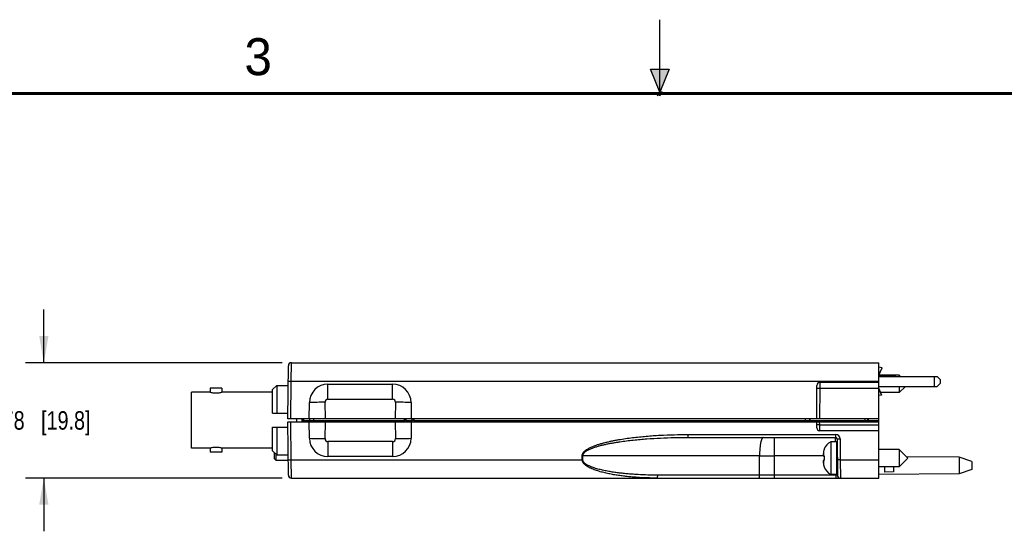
# Model space of a CAD drawing. Header units: inches. Extents: x 0 to 22, y 0 to 17.
# Tile 5 of 16: x 6.7 to 13.3, y 13.5 to 17. Entities that reach past the tile are written whole.
import ezdxf

# ---------------------------------------------------------------- set-up
doc = ezdxf.new("R2010")
doc.units = ezdxf.units.IN
doc.header["$LTSCALE"] = 1.21
doc.header["$MEASUREMENT"] = 0
doc.layers.get('0').update_dxf_attribs({"linetype": 'CONTINUOUS'})
doc.layers.add('DIMENSIONS', color=7, linetype='CONTINUOUS')
doc.styles.get("Standard").update_dxf_attribs({"font": 'txt', "width": 0.8})
doc.styles.add('TEXTSTYLE_2', font='txt')
doc.dimstyles.new('DIMSTYLE_1', dxfattribs={"dimtxt": 0.125, "dimasz": 0.18, "dimexe": 0.18, "dimexo": 0.0625, "dimgap": 0.09, "dimtad": 0, "dimtih": 1, "dimtoh": 1, "dimzin": 4, "dimdsep": 46, "dimtxsty": 'STANDARD', "dimblk": '_FILLED', "dimblk1": '_FILLED', "dimblk2": '_FILLED', "dimcen": 0.09, "dimadec": 0, "dimazin": 0, "dimtp": 0.01, "dimtm": 0.01, "dimtfac": 1, "dimtofl": 0, "dimtmove": 0, "dimatfit": 3, "dimldrblk": '_FILLED', "dimfxl": 1, "dimtolj": 1, "dimtzin": 4, "dimarcsym": 0})

# ---------------------------------------------------------------- blocks, each defined once
blk = doc.blocks.new('_FILLED')
at = {"color": 0, "linetype": 'BYBLOCK'}
blk.add_solid([(0, 0), (-1, 0.174), (-1, -0.174)], dxfattribs=at)
blk = doc.blocks.new('*D7')
at = {"layer": 'DIMENSIONS', "color": 2, "linetype": 'CONTINUOUS'}
for p, q in [((6.8294, 14.6795), (6.8294, 15.0395)), ((8.4425, 14.6795), (6.7044, 14.6795)), ((8.4425, 13.8995), (6.7044, 13.8995)), ((6.8294, 13.8995), (6.8294, 13.5395))]:
    blk.add_line(p, q, dxfattribs=at)
at = {"layer": 'DIMENSIONS', "color": 2, "linetype": 'CONTINUOUS', "xscale": 0.18, "yscale": 0.18, "zscale": 0.18}
for p, rotation in [((6.8294, 14.6795), 270), ((6.8294, 13.8995), 90)]:
    blk.add_blockref('_FILLED', p, dxfattribs=dict(at, rotation=rotation))
at = {"layer": 'DIMENSIONS', "color": 2, "linetype": 'CONTINUOUS', "insert": (6.8294, 14.352), "char_height": 0.125, "width": 1.025, "attachment_point": 2, "line_spacing_factor": 0.9}
blk.add_mtext('.78{\\Ftxt.shx;\\W1.000000;\\H0.125000; }[19.8]', dxfattribs=at)

msp = doc.modelspace()

# ---------------------------------------------------------------- hatches: boundary and pattern name
at = {"linetype": 'CONTINUOUS'}
msp.add_hatch(color=2, dxfattribs=at).paths.add_polyline_path([(11, 16.51), (10.9375, 16.6663), (11.0625, 16.6663)])

# ---------------------------------------------------------------- linework, layer by layer
at = {"color": 2, "linetype": 'CONTINUOUS'}
for p, q in [((11, 16.485), (11, 17)), ((11, 16.51), (10.9375, 16.6663)), ((10.9375, 16.6663), (11.0625, 16.6663)), ((11.0625, 16.6663), (11, 16.51)), ((11.015, 16.515), (10.985, 16.485)), ((10.985, 16.485), (11, 16.515)), ((11, 16.485), (11.015, 16.515))]:
    msp.add_line(p, q, dxfattribs=at)
at = {"color": 9, "linetype": 'CONTINUOUS'}
for p, q in [((8.504, 14.5556), (8.505, 14.6795)), ((12.4817, 14.5968), (12.5041, 14.6448)), ((8.484, 14.5556), (8.504, 14.5556)), ((8.5018, 14.2995), (8.504, 14.5556)), ((8.504, 14.5556), (12.4818, 14.5556)), ((8.7528, 14.4328), (8.7528, 14.5345)), ((9.1908, 14.4328), (9.1908, 14.5345)), ((12.0838, 14.5465), (12.0836, 14.5069)), ((12.8568, 14.5865), (12.8568, 14.5195)), ((12.0636, 14.5069), (12.0836, 14.5069)), ((12.0836, 14.5069), (12.0818, 14.2995)), ((12.0836, 14.5069), (12.4818, 14.5069)), ((8.7354, 14.2995), (8.7333, 14.4129)), ((8.7528, 14.4328), (9.1908, 14.4328)), ((9.2103, 14.4129), (9.2082, 14.2995)), ((8.504, 14.0234), (8.5018, 14.2795)), ((8.585, 14.2893), (8.59, 14.2893)), ((8.5898, 14.2795), (8.5899, 14.2844)), ((8.5899, 14.2844), (8.59, 14.2893)), ((8.59, 14.2893), (8.5901, 14.2995)), ((8.59, 14.2893), (8.632, 14.2893)), ((8.6265, 14.282), (8.6204, 14.2802)), ((8.6321, 14.2839), (8.6265, 14.282)), ((8.632, 14.2897), (8.657, 14.2897)), ((8.657, 14.2897), (8.657, 14.2995)), ((8.6572, 14.2795), (8.657, 14.2897)), ((8.657, 14.2897), (9.2702, 14.2897)), ((8.7333, 14.1661), (8.7354, 14.2795)), ((9.2082, 14.2795), (9.2103, 14.1661)), ((9.2702, 14.2897), (9.2702, 14.2995)), ((9.2702, 14.2897), (9.2702, 14.2795)), ((9.2826, 14.2897), (9.2827, 14.2795)), ((9.2826, 14.2897), (9.323, 14.2897)), ((9.3231, 14.2796), (9.323, 14.2897)), ((9.3355, 14.2897), (9.3355, 14.2995)), ((9.3356, 14.2795), (9.3355, 14.2897)), ((9.3355, 14.2897), (11.9867, 14.2897)), ((11.9865, 14.2795), (11.9867, 14.2897)), ((11.9866, 14.2897), (11.9866, 14.2995)), ((11.9867, 14.2897), (12.0116, 14.2897)), ((12.0116, 14.2893), (12.3867, 14.2893)), ((12.082, 14.2588), (12.0818, 14.2795)), ((12.3866, 14.2995), (12.3867, 14.2893)), ((12.3867, 14.2795), (12.3867, 14.2893)), ((12.3867, 14.2893), (12.4067, 14.2893)), ((12.4117, 14.2893), (12.4067, 14.2893)), ((12.4117, 14.2893), (12.4116, 14.2995)), ((12.4117, 14.2893), (12.4818, 14.2893)), ((12.082, 14.2588), (12.4818, 14.2588)), ((12.0822, 14.2195), (12.082, 14.2588)), ((8.7528, 14.1462), (8.7528, 14.0445)), ((9.1908, 14.1462), (8.7528, 14.1462)), ((9.1908, 14.1462), (9.1908, 14.0445)), ((11.1897, 14.1943), (12.1899, 14.1943)), ((11.1897, 14.1943), (11.1897, 14.1745)), ((11.7753, 13.8995), (11.7754, 14.1745)), ((12.1899, 14.1943), (12.1899, 14.1745)), ((12.1901, 14.1455), (12.1899, 14.1745)), ((12.1999, 14.1646), (12.2199, 14.1646)), ((12.2199, 14.1646), (12.2211, 14.0234)), ((12.1086, 14.0805), (12.1086, 14.0494)), ((8.484, 14.0234), (8.504, 14.0234)), ((8.504, 14.0234), (10.4741, 14.0234)), ((8.505, 13.8995), (8.504, 14.0234)), ((10.4741, 14.0234), (10.4741, 14.0506)), ((10.4741, 14.0506), (10.4782, 14.0506)), ((10.4741, 14.0234), (10.4781, 14.0234)), ((10.4781, 14.0234), (10.4782, 14.0506)), ((11.675, 14.0506), (10.4782, 14.0506)), ((11.6749, 13.9193), (11.675, 14.0506)), ((11.675, 14.0506), (11.7754, 14.0506)), ((12.1057, 14.0506), (11.7754, 14.0506)), ((12.1086, 14.0196), (12.1086, 13.9886)), ((12.2211, 14.0234), (12.2011, 14.0234)), ((12.2211, 14.0234), (12.4818, 14.0234)), ((12.2211, 14.0234), (12.222, 13.8995)), ((11.6749, 13.9193), (10.9855, 13.9193)), ((11.7753, 13.9193), (11.6749, 13.9193)), ((12.192, 13.9193), (11.7753, 13.9193)), ((12.192, 13.9193), (12.192, 13.9242)), ((12.192, 13.9193), (12.192, 13.8995)), ((12.202, 13.9193), (12.1968, 13.9193))]:
    msp.add_line(p, q, dxfattribs=at)
at = {"color": 7, "linetype": 'CONTINUOUS'}
for p, q in [((8.505, 14.6795), (12.4818, 14.6795)), ((12.4818, 13.8995), (12.4818, 14.6795)), ((8.4818, 14.2995), (8.485, 14.6597)), ((12.5041, 14.6448), (12.4817, 14.6496)), ((12.4818, 14.5958), (12.5043, 14.6441)), ((8.7528, 14.5345), (9.1908, 14.5345)), ((12.4818, 14.5465), (12.0838, 14.5465)), ((12.4812, 14.5885), (12.5968, 14.5885)), ((12.62, 14.5956), (12.4818, 14.5956)), ((12.4818, 14.5865), (12.8772, 14.5865)), ((12.5968, 14.5865), (12.5968, 14.5885)), ((12.6291, 14.5865), (12.62, 14.5956)), ((12.62, 14.5956), (12.62, 14.5865)), ((12.8772, 14.5865), (12.8968, 14.5668)), ((12.8968, 14.5392), (12.8772, 14.5195)), ((12.8968, 14.5668), (12.8968, 14.5392)), ((7.8294, 14.1022), (7.8294, 14.4801)), ((7.9553, 14.4801), (7.8294, 14.4801)), ((7.9553, 14.5077), (7.9553, 14.4801)), ((8.0353, 14.5077), (7.9553, 14.5077)), ((8.0353, 14.5077), (8.0353, 14.4801)), ((8.3768, 14.4801), (8.0353, 14.4801)), ((8.3768, 14.4997), (8.4068, 14.5252)), ((8.3768, 14.3392), (8.3768, 14.4997)), ((8.4068, 14.5252), (8.4068, 14.3392)), ((8.4068, 14.5252), (8.4838, 14.5252)), ((12.0618, 14.2995), (12.0638, 14.5267)), ((12.4818, 14.5195), (12.8772, 14.5195)), ((12.5968, 14.5175), (12.4818, 14.5175)), ((12.4818, 14.5052), (12.5013, 14.4614)), ((12.4818, 14.5003), (12.4995, 14.4606)), ((12.62, 14.4775), (12.4942, 14.4775)), ((12.5968, 14.5195), (12.5968, 14.5175)), ((12.6621, 14.5195), (12.62, 14.4775)), ((12.62, 14.5195), (12.62, 14.4775)), ((8.6268, 14.2995), (8.6278, 14.4106)), ((9.3158, 14.4106), (9.3168, 14.2995)), ((12.4991, 14.4608), (12.4818, 14.4573)), ((12.4995, 14.4606), (12.4993, 14.4607)), ((12.4995, 14.4606), (12.5013, 14.4614)), ((8.3768, 14.3392), (8.4822, 14.3392)), ((12.4818, 14.2995), (8.4818, 14.2995)), ((8.485, 13.9193), (8.4818, 14.2795)), ((8.4818, 14.2795), (12.4818, 14.2795)), ((8.5398, 14.2995), (8.5398, 14.2795)), ((8.5768, 14.2995), (8.5768, 14.2795)), ((8.5849, 14.2796), (8.5851, 14.2995)), ((8.6278, 14.1684), (8.6268, 14.2795)), ((8.6322, 14.2795), (8.632, 14.2897)), ((9.3168, 14.2795), (9.3158, 14.1684)), ((12.0115, 14.2795), (12.0116, 14.2897)), ((12.0622, 14.2393), (12.0618, 14.2795)), ((12.4066, 14.2994), (12.4067, 14.2893)), ((8.3768, 14.0827), (8.3768, 14.2432)), ((8.3768, 14.2432), (8.4821, 14.2432)), ((8.4068, 14.2432), (8.4068, 14.0572)), ((12.4818, 14.2195), (12.0822, 14.2195)), ((11.1897, 14.1745), (12.1899, 14.1745)), ((12.1968, 14.1448), (12.1565, 14.1448)), ((12.1565, 14.1448), (12.1565, 13.9243)), ((12.1968, 14.1448), (12.1968, 13.9243)), ((12.1999, 14.1646), (12.202, 13.9193)), ((7.9553, 14.1022), (7.8294, 14.1022)), ((7.9553, 14.1022), (7.9553, 14.0746)), ((8.0353, 14.0746), (7.9553, 14.0746)), ((8.0353, 14.1022), (8.0353, 14.0746)), ((8.3768, 14.1022), (8.0353, 14.1022)), ((8.3768, 14.0827), (8.4068, 14.0572)), ((12.1121, 14.0946), (12.1121, 14.0928)), ((12.62, 14.0936), (12.4818, 14.0936)), ((12.6791, 14.0345), (12.62, 14.0936)), ((12.62, 14.0936), (12.62, 13.9755)), ((8.4068, 14.0572), (8.4837, 14.0572)), ((9.1908, 14.0445), (8.7528, 14.0445)), ((12.1057, 14.0498), (12.1121, 14.049)), ((12.1121, 14.02), (12.1057, 14.0192)), ((12.1121, 14.049), (12.1121, 14.02)), ((12.6791, 14.0345), (12.62, 13.9755)), ((13.0257, 14.0405), (12.6705, 14.0431)), ((13.1118, 14.0125), (13.0257, 14.0405)), ((13.0257, 14.0405), (13.0257, 13.9285)), ((13.1118, 14.0125), (13.1118, 13.9565)), ((12.1121, 13.9762), (12.1121, 13.9744)), ((12.62, 13.9755), (12.4818, 13.9755)), ((12.5218, 13.9755), (12.5218, 13.9402)), ((12.5818, 13.9408), (12.5218, 13.9402)), ((12.5818, 13.9755), (12.5818, 13.9408)), ((13.1118, 13.9565), (13.0257, 13.9285)), ((8.505, 13.8995), (12.4818, 13.8995)), ((12.1968, 13.9243), (12.1565, 13.9243)), ((13.0257, 13.9285), (12.4818, 13.9245))]:
    msp.add_line(p, q, dxfattribs=at)
at = {"color": 6, "linetype": 'CONTINUOUS'}
for p, q in [((8.3918, 14.0303), (8.3918, 14.0699)), ((8.3918, 14.0303), (8.4028, 14.0193)), ((8.4028, 14.0193), (8.4028, 14.0606)), ((8.484, 14.0193), (8.4028, 14.0193))]:
    msp.add_line(p, q, dxfattribs=at)
at = {"color": 7, "linetype": 'CONTINUOUS', "const_width": 0.02}
msp.add_lwpolyline([(21.5, 16.5), (0.5, 16.5)], dxfattribs=at)
at = {"color": 7, "linetype": 'CONTINUOUS'}
for centre, radius, start, end in [((8.505, 14.6595), 0.02, 89.99994, 179.49269), ((8.7528, 14.4095), 0.125, 90.00035, 179.49958), ((9.1908, 14.4095), 0.125, 0.50063, 89.99941), ((12.0838, 14.5265), 0.02, 90, 179.5), ((8.622, 14.2895), 0.01, 1, 85.31557), ((12.0216, 14.2895), 0.01, 90, 179), ((12.4167, 14.2895), 0.01, 181, 270), ((12.0822, 14.2395), 0.02, 180.5, 270), ((8.7528, 14.1695), 0.125, 180.50248, 269.99749), ((9.1908, 14.1695), 0.125, 270.00251, 359.49746), ((12.1996, 14.062), 0.0933, 117.5225, 159.56387), ((12.1899, 14.1645), 0.01, 0.5, 90), ((12.3215, 14.0345), 0.2178, 167.82185, 172.34613), ((12.2046, 14.0598), 0.0982, 160.33702, 167.83528), ((12.2007, 14.0778), 0.00394, 180, 270), ((12.2668, 14.0484), 0.1618, 175.68602, 177.726), ((12.1611, 14.0587), 0.0561, 183.91971, 189.11726), ((12.1605, 14.0104), 0.0556, 174.35468, 176.08678), ((12.2668, 14.0206), 0.1618, 182.274, 184.31402), ((12.1612, 14.0103), 0.0563, 172.63718, 174.35432), ((12.2665, 14.0485), 0.1615, 174.64733, 175.68557), ((12.1621, 14.0102), 0.0571, 170.90787, 172.63677), ((12.2665, 14.0206), 0.1615, 184.31447, 185.35267), ((12.3215, 14.0345), 0.2178, 187.65387, 192.17815), ((12.2046, 14.0093), 0.0982, 192.16472, 199.66298), ((12.1996, 14.007), 0.0933, 200.43613, 242.4775), ((12.2007, 13.9912), 0.00394, 90, 180), ((8.505, 13.9195), 0.02, 180.50731, 270.00006), ((12.222, 13.9195), 0.02, 180.5, 270)]:
    msp.add_arc(centre, radius, start, end, dxfattribs=at)
at = {"color": 9, "linetype": 'CONTINUOUS'}
for centre, radius, start, end in [((9.1405, -6.624), 21.0408, 91.10893, 91.39632), ((8.7528, 14.4133), 0.0195, 90.02728, 181.13829), ((9.1908, 14.4133), 0.0195, 358.86162, 89.97275), ((8.8267, -5.5475), 19.9641, 88.59592, 88.89882), ((9.2764, 11.0248), 3.2649, 89.8908, 90.10988), ((9.3293, 11.245), 3.0447, 89.88238, 90.11759), ((9.1169, 34.125), 19.9626, 268.59591, 268.89883), ((8.7528, 14.1657), 0.0195, 178.86726, 269.96992), ((9.1908, 14.1657), 0.0195, 270.03009, 1.13275), ((8.8031, 35.2021), 21.0399, 271.10892, 271.39633), ((12.1899, 14.1643), 0.03, 0.50015, 89.99985), ((12.201, 14.4247), 0.5054, 268.98378, 269.5216)]:
    msp.add_arc(centre, radius, start, end, dxfattribs=at)
at = {"color": 7, "linetype": 'CONTINUOUS'}
for points, knots in [([(12.5043, 14.6441), (12.5044, 14.6441), (12.5044, 14.6442), (12.5043, 14.6444), (12.5042, 14.6446), (12.5041, 14.6447), (12.5041, 14.6448)], [0, 0, 0, 0, 0.189629, 0.408552, 0.675619, 1, 1, 1, 1]), ([(7.9553, 14.4801), (7.9563, 14.4799), (7.9602, 14.4791), (7.9684, 14.4777), (7.9781, 14.4766), (7.9876, 14.476), (7.9953, 14.4758), (8.003, 14.476), (8.0125, 14.4766), (8.0222, 14.4777), (8.0304, 14.4791), (8.0343, 14.4799), (8.0353, 14.4801)], [0, 0, 0, 0, 0.0387, 0.14777, 0.309551, 0.402907, 0.5, 0.597093, 0.690449, 0.85223, 0.9613, 1, 1, 1, 1]), ([(8.0353, 14.1022), (8.0343, 14.1024), (8.0304, 14.1032), (8.0222, 14.1046), (8.0125, 14.1058), (8.003, 14.1064), (7.9953, 14.1065), (7.9876, 14.1064), (7.9781, 14.1058), (7.9684, 14.1046), (7.9602, 14.1032), (7.9563, 14.1024), (7.9553, 14.1022)], [0, 0, 0, 0, 0.0387, 0.14777, 0.309551, 0.402907, 0.5, 0.597093, 0.690449, 0.85223, 0.9613, 1, 1, 1, 1])]:
    msp.add_open_spline(points, degree=3, knots=knots, dxfattribs=at)
at = {"color": 9, "linetype": 'CONTINUOUS'}
for points, knots in [([(9.2827, 14.2897), (9.2826, 14.291), (9.2825, 14.2928), (9.2818, 14.2951), (9.2812, 14.2966), (9.2805, 14.2978), (9.2796, 14.2988), (9.2787, 14.2994), (9.278, 14.2995), (9.2777, 14.2995)], [0, 0, 0, 0, 0.318547, 0.466436, 0.601711, 0.721989, 0.82661, 0.91749, 1, 1, 1, 1]), ([(9.323, 14.2897), (9.323, 14.291), (9.3228, 14.2928), (9.3222, 14.2951), (9.3216, 14.2966), (9.3208, 14.2978), (9.32, 14.2988), (9.319, 14.2994), (9.3183, 14.2995), (9.318, 14.2995)], [0, 0, 0, 0, 0.318547, 0.466436, 0.601711, 0.721989, 0.82661, 0.91749, 1, 1, 1, 1]), ([(12.0232, 14.2802), (12.0213, 14.2807), (12.0174, 14.2819), (12.0135, 14.2832), (12.0115, 14.2839)], [0, 0, 0, 0, 0.486508, 1, 1, 1, 1]), ([(12.4167, 14.2795), (12.4164, 14.2795), (12.4158, 14.2796), (12.4149, 14.2802), (12.414, 14.2811), (12.4133, 14.2822), (12.4126, 14.2837), (12.4121, 14.2854), (12.4118, 14.2873), (12.4117, 14.2887), (12.4117, 14.2893)], [0, 0, 0, 0, 0.077964, 0.164003, 0.263647, 0.380161, 0.514163, 0.665161, 0.829605, 1, 1, 1, 1]), ([(12.082, 14.2588), (12.0807, 14.2588), (12.0781, 14.2588), (12.0744, 14.2588), (12.0715, 14.2588), (12.0693, 14.2588), (12.0679, 14.2588), (12.0666, 14.2588), (12.0654, 14.2588), (12.0644, 14.2588), (12.0637, 14.2589), (12.0632, 14.2589), (12.0629, 14.2589), (12.0626, 14.2589), (12.0624, 14.2589), (12.0622, 14.2589), (12.0621, 14.259), (12.062, 14.259), (12.062, 14.259), (12.062, 14.259)], [0, 0, 0, 0, 0.194565, 0.382441, 0.555288, 0.634034, 0.706667, 0.772478, 0.830891, 0.881367, 0.923366, 0.941027, 0.956413, 0.969502, 0.980272, 0.988706, 0.994788, 0.998516, 1, 1, 1, 1]), ([(10.4741, 14.0506), (10.4741, 14.0545), (10.4754, 14.0605), (10.4789, 14.0675), (10.4822, 14.0724), (10.486, 14.0769), (10.4902, 14.0811), (10.4946, 14.0849), (10.5008, 14.0897), (10.509, 14.0952), (10.5191, 14.101), (10.5296, 14.1063), (10.5439, 14.1128), (10.5621, 14.12), (10.5844, 14.1276), (10.6069, 14.1343), (10.6296, 14.1403), (10.6525, 14.1458), (10.6754, 14.1508), (10.6985, 14.1553), (10.7293, 14.1609), (10.768, 14.167), (10.8145, 14.1733), (10.8612, 14.1785), (10.908, 14.1829), (10.9549, 14.1866), (11.0174, 14.1904), (11.0957, 14.1935), (11.1583, 14.1943), (11.1897, 14.1943)], [0, 0, 0, 0, 0.015624, 0.023458, 0.031295, 0.039124, 0.046945, 0.054766, 0.062583, 0.078212, 0.093839, 0.109465, 0.12509, 0.156337, 0.187584, 0.218831, 0.250078, 0.281325, 0.312573, 0.34382, 0.375067, 0.43756, 0.500054, 0.562547, 0.625041, 0.687535, 0.750029, 0.875014, 1, 1, 1, 1]), ([(10.4782, 14.0506), (10.4782, 14.0525), (10.4787, 14.0564), (10.4809, 14.0619), (10.4835, 14.066), (10.4859, 14.069), (10.4885, 14.0718), (10.492, 14.0751), (10.4981, 14.08), (10.5061, 14.0853), (10.5163, 14.0909), (10.5267, 14.0958), (10.5374, 14.1003), (10.5482, 14.1044), (10.5591, 14.1082), (10.5738, 14.1129), (10.5924, 14.1182), (10.6148, 14.1239), (10.6374, 14.1289), (10.66, 14.1335), (10.6828, 14.1377), (10.7056, 14.1416), (10.736, 14.1463), (10.7742, 14.1515), (10.8202, 14.1567), (10.8662, 14.1612), (10.9277, 14.1661), (11.0047, 14.1707), (11.0971, 14.1738), (11.1588, 14.1745), (11.1897, 14.1745)], [0, 0, 0, 0, 0.007832, 0.015693, 0.023525, 0.027448, 0.031364, 0.039185, 0.047006, 0.062634, 0.078261, 0.093887, 0.109513, 0.125138, 0.140763, 0.156387, 0.187634, 0.218881, 0.250127, 0.281373, 0.312619, 0.343865, 0.375111, 0.437602, 0.500092, 0.562582, 0.625071, 0.750048, 0.875024, 1, 1, 1, 1]), ([(11.7001, 14.1745), (11.6997, 14.1745), (11.6988, 14.1744), (11.6976, 14.1739), (11.6964, 14.1732), (11.6952, 14.1721), (11.694, 14.1708), (11.6923, 14.1685), (11.6903, 14.1649), (11.6881, 14.1597), (11.6861, 14.1534), (11.6841, 14.1462), (11.6823, 14.138), (11.6807, 14.1291), (11.6792, 14.1193), (11.678, 14.1089), (11.6765, 14.094), (11.6753, 14.0745), (11.675, 14.0587), (11.675, 14.0506)], [0, 0, 0, 0, 0.009461, 0.01945, 0.030399, 0.042628, 0.056363, 0.071754, 0.107811, 0.151127, 0.201692, 0.259252, 0.323406, 0.393681, 0.469466, 0.550099, 0.634889, 0.813975, 1, 1, 1, 1]), ([(10.9815, 13.8995), (10.9589, 13.8995), (10.9138, 13.9002), (10.8575, 13.903), (10.8125, 13.9064), (10.7789, 13.9096), (10.7453, 13.9136), (10.7117, 13.9182), (10.6783, 13.9238), (10.6451, 13.9303), (10.6176, 13.9368), (10.5958, 13.9427), (10.5796, 13.9475), (10.5635, 13.9529), (10.5476, 13.9589), (10.5346, 13.9645), (10.5244, 13.9694), (10.5169, 13.9734), (10.5096, 13.9777), (10.5024, 13.9824), (10.4956, 13.9875), (10.4892, 13.9931), (10.4843, 13.9984), (10.4809, 14.0031), (10.4786, 14.0067), (10.4767, 14.0107), (10.4748, 14.0161), (10.4741, 14.0205), (10.4741, 14.0234)], [0, 0, 0, 0, 0.124647, 0.249291, 0.311618, 0.373948, 0.436283, 0.498625, 0.560978, 0.623345, 0.685734, 0.716942, 0.748161, 0.779394, 0.810648, 0.841928, 0.857584, 0.873253, 0.888938, 0.904646, 0.92038, 0.936158, 0.951985, 0.959942, 0.967916, 0.975907, 0.983947, 1, 1, 1, 1]), ([(10.9855, 13.9193), (10.9633, 13.9193), (10.9189, 13.9199), (10.8633, 13.9222), (10.819, 13.925), (10.7858, 13.9276), (10.7526, 13.9308), (10.7195, 13.9346), (10.6864, 13.9391), (10.659, 13.9436), (10.6371, 13.9476), (10.6208, 13.9509), (10.6045, 13.9545), (10.5883, 13.9585), (10.5722, 13.9628), (10.5562, 13.9677), (10.5405, 13.9732), (10.5276, 13.9784), (10.5174, 13.9831), (10.51, 13.9869), (10.5028, 13.9911), (10.4959, 13.9959), (10.4905, 14.0004), (10.4865, 14.0044), (10.4838, 14.0077), (10.4815, 14.0112), (10.479, 14.0163), (10.4781, 14.0206), (10.4781, 14.0234)], [0, 0, 0, 0, 0.124809, 0.249615, 0.31202, 0.374426, 0.436834, 0.499244, 0.561659, 0.62408, 0.655295, 0.686513, 0.717734, 0.748961, 0.780194, 0.811437, 0.842692, 0.873966, 0.889615, 0.905276, 0.920953, 0.936649, 0.95238, 0.960267, 0.968184, 0.976115, 0.984076, 1, 1, 1, 1]), ([(10.9815, 13.8995), (10.9816, 13.8995), (10.9819, 13.8996), (10.9823, 13.8999), (10.9827, 13.9004), (10.9831, 13.9011), (10.9834, 13.9019), (10.9837, 13.9029), (10.9841, 13.9041), (10.9845, 13.9059), (10.9849, 13.9084), (10.9852, 13.9118), (10.9855, 13.9155), (10.9855, 13.9181), (10.9855, 13.9193)], [0, 0, 0, 0, 0.019286, 0.0424, 0.071494, 0.107548, 0.15093, 0.201545, 0.2591, 0.323224, 0.469233, 0.634799, 0.814237, 1, 1, 1, 1]), ([(11.6709, 13.8995), (11.671, 13.8995), (11.6713, 13.8996), (11.6717, 13.8999), (11.6721, 13.9004), (11.6724, 13.9011), (11.6728, 13.9019), (11.6731, 13.9029), (11.6734, 13.9041), (11.6738, 13.9059), (11.6742, 13.9084), (11.6746, 13.9118), (11.6748, 13.9155), (11.6749, 13.9181), (11.6749, 13.9193)], [0, 0, 0, 0, 0.019286, 0.0424, 0.071494, 0.107548, 0.15093, 0.201545, 0.2591, 0.323224, 0.469233, 0.634799, 0.814237, 1, 1, 1, 1])]:
    msp.add_open_spline(points, degree=3, knots=knots, dxfattribs=at)

# ---------------------------------------------------------------- texts
at = {"color": 2, "linetype": 'CONTINUOUS', "insert": (8.1875, 16.875), "char_height": 0.25, "width": 0.25, "attachment_point": 1, "line_spacing_factor": 0.9, "style": 'TEXTSTYLE_2'}
msp.add_mtext('3', dxfattribs=at)

# ---------------------------------------------------------------- dimensions: what is measured, and where the dimension line sits
at = {"layer": 'DIMENSIONS', "color": 2, "linetype": 'CONTINUOUS'}
dim = msp.add_linear_dim(base=(6.8294, 13.8995), p1=(8.4425, 14.6795), p2=(8.4425, 13.8995), angle=270, dimstyle='DIMSTYLE_1', dxfattribs=at)
dim.commit()
dim.dimension.update_dxf_attribs({"geometry": '*D7', "text_midpoint": (6.7294, 14.2895), "dimtype": 160})

doc.saveas('drawing.dxf')
